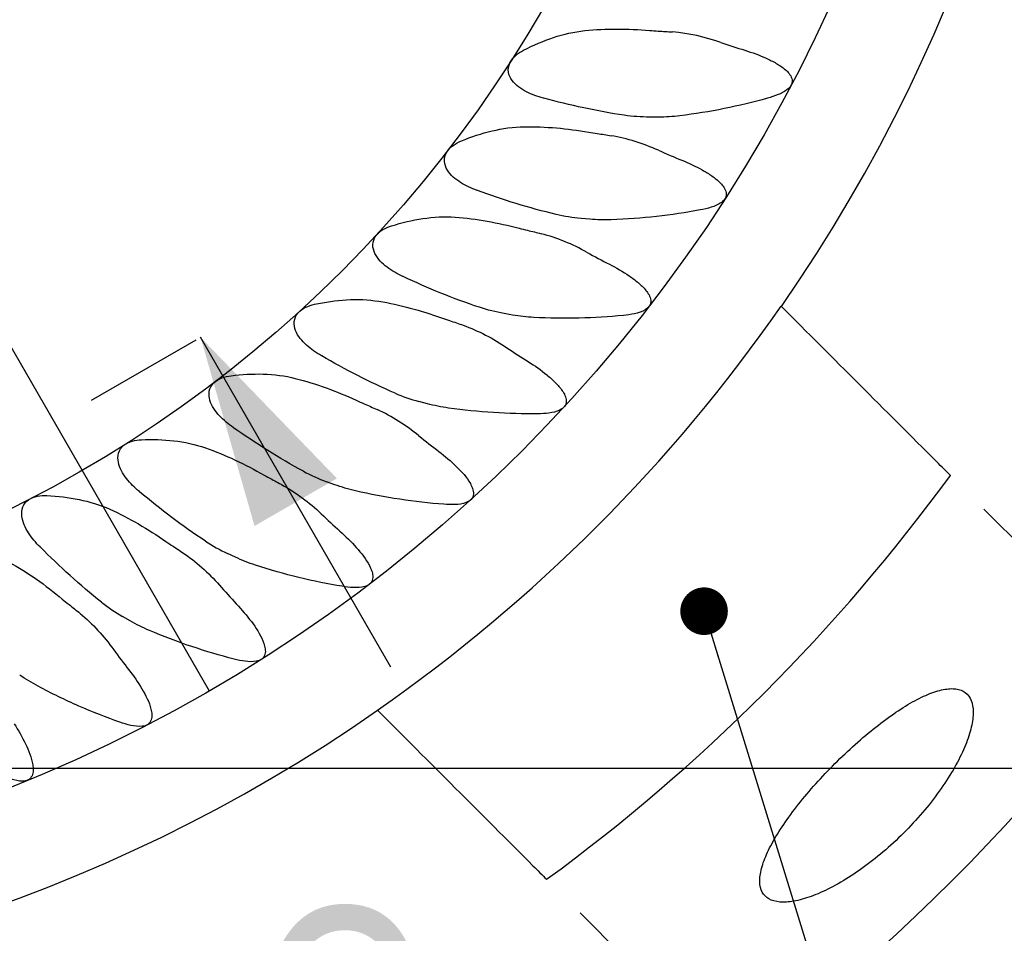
# Model space of a CAD drawing. Header units: millimetres. Extents: x 8 to 3888, y -9869 to 412.
# Tile 7 of 23: x 136 to 156, y 169 to 188. Entities that reach past the tile are written whole.
import ezdxf

# ---------------------------------------------------------------- set-up
doc = ezdxf.new("R2010")
doc.units = ezdxf.units.MM
doc.linetypes.add('CENTERX2', pattern=[20.32, 12.7, -2.54, 2.54, -2.54])
for name, color, linetype in [('CENTERLINE', 4, 'CENTERX2'), ('DIMENSIONS', 2, 'Continuous'), ('TEXT', 2, 'Continuous')]:
    doc.layers.add(name, color=color, linetype=linetype)
doc.layers.add('OUTLINE', color=7, linetype='Continuous', lineweight=25)
doc.styles.add('SLDTEXTSTYLE0', font='TXT', dxfattribs={"width": 0.75})
doc.dimstyles.new('SLDDIMSTYLE0', dxfattribs={"dimtxt": 3.5, "dimasz": 2, "dimexe": 0, "dimexo": 0.0625, "dimgap": 0.875, "dimtad": 1, "dimdec": 1, "dimrnd": 1e-09, "dimzin": 12, "dimdsep": 46, "dimtxsty": 'SLDTEXTSTYLE0', "dimblk1": 'NONE', "dimsah": 1, "dimcen": 0, "dimadec": 0, "dimazin": 3, "dimtfac": 1, "dimtdec": 1, "dimtmove": 0, "dimatfit": 3, "dimldrblk": 'NONE', "dimfxl": 0, "dimfrac": 2, "dimtolj": 1, "dimtzin": 12, "dimarcsym": 0})
doc.dimstyles.new('SLDDIMSTYLE1', dxfattribs={"dimtxt": 3.5, "dimasz": 2, "dimexe": 0, "dimexo": 0.0625, "dimgap": 0.875, "dimtad": 1, "dimrnd": 1e-09, "dimzin": 12, "dimdsep": 46, "dimtxsty": 'SLDTEXTSTYLE0', "dimsah": 1, "dimcen": 0.09, "dimadec": 0, "dimazin": 3, "dimtfac": 1, "dimtofl": 0, "dimtmove": 0, "dimatfit": 3, "dimfxl": 0, "dimfrac": 2, "dimtolj": 1, "dimtzin": 12, "dimarcsym": 0})
doc.dimstyles.new('SLDDIMSTYLE2', dxfattribs={"dimtxt": 3.5, "dimasz": 2, "dimexe": 0, "dimexo": 0.0625, "dimgap": 0.875, "dimtad": 1, "dimdec": 4, "dimzin": 12, "dimdsep": 46, "dimtxsty": 'SLDTEXTSTYLE0', "dimsah": 1, "dimcen": 0.09, "dimazin": 3, "dimtfac": 1, "dimtofl": 0, "dimtmove": 0, "dimatfit": 3, "dimfxl": 0, "dimfrac": 2, "dimtolj": 1, "dimtzin": 12, "dimarcsym": 0})
doc.dimstyles.new('SLDDIMSTYLE3', dxfattribs={"dimtxt": 3.5, "dimasz": 2, "dimexe": 0, "dimexo": 0.0625, "dimgap": 0.875, "dimtad": 1, "dimrnd": 1e-09, "dimzin": 12, "dimdsep": 46, "dimtxsty": 'SLDTEXTSTYLE0', "dimsah": 1, "dimcen": 0.09, "dimadec": 0, "dimazin": 3, "dimtfac": 1, "dimtmove": 0, "dimatfit": 0, "dimfxl": 0, "dimfrac": 2, "dimtolj": 1, "dimtzin": 12, "dimarcsym": 0})
doc.dimstyles.new('SLDDIMSTYLE5', dxfattribs={"dimtxt": 0.18, "dimasz": 1, "dimexe": 0, "dimexo": 0.0625, "dimgap": 0, "dimtad": 0, "dimtih": 1, "dimtoh": 1, "dimdec": 0, "dimrnd": 1e-09, "dimzin": 0, "dimdsep": 46, "dimtxsty": 'Standard', "dimblk1": 'DOT', "dimblk2": 'DOT', "dimsah": 1, "dimcen": 0.09, "dimadec": 0, "dimazin": 0, "dimtfac": 1, "dimtdec": 0, "dimtofl": 0, "dimtmove": 0, "dimatfit": 3, "dimldrblk": 'DOT', "dimfxl": 0, "dimfrac": 2, "dimtolj": 1, "dimtzin": 0, "dimarcsym": 0})

# ---------------------------------------------------------------- blocks, each defined once
blk = doc.blocks.new('_D_1')
at = {"layer": 'DIMENSIONS'}
for q in [(77.725, 281.754), (139.774, 174.281)]:
    blk.add_line((108.049, 229.232), q, dxfattribs=at)
blk.add_solid([(108.049, 229.232), (107.482, 231.214), (106.616, 230.714)], dxfattribs=at)
at = {"layer": 'DIMENSIONS', "char_height": 3.5, "attachment_point": 1, "rotation": 300, "style": 'SLDTEXTSTYLE0'}
for s, insert in [('%%c', (82.425, 282.634)), ('63,5', (85.051, 278.086))]:
    blk.add_mtext(s, dxfattribs=dict(at, insert=insert))
blk = doc.blocks.new('_None')
blk = doc.blocks.new('_D_2')
at = {"layer": 'DIMENSIONS'}
for p, q in [((199.912, 201.757), (210.803, 201.757)), ((208.803, 172.656), (208.803, 201.757)), ((124.912, 172.656), (210.803, 172.656))]:
    blk.add_line(p, q, dxfattribs=at)
for points in [[(208.803, 201.757), (208.303, 199.757), (209.303, 199.757)], [(208.803, 172.656), (209.303, 174.656), (208.303, 174.656)]]:
    blk.add_solid(points, dxfattribs=at)
at = {"layer": 'DIMENSIONS', "insert": (204.291, 182.681), "char_height": 3.5, "attachment_point": 1, "rotation": 90, "style": 'SLDTEXTSTYLE0'}
blk.add_mtext('29,1', dxfattribs=at)
blk = doc.blocks.new('_D_4')
at = {"layer": 'DIMENSIONS'}
blk.add_line((134.666, 154.085), (146.809, 133.053), dxfattribs=at)
blk.add_arc((123.912, 172.713), 43.795, 270, 300, dxfattribs=at)
for points in [[(145.809, 134.785), (143.814, 134.264), (144.295, 133.386)], [(123.912, 128.918), (125.922, 128.464), (125.9, 129.463)]]:
    blk.add_solid(points, dxfattribs=at)
at = {"layer": 'DIMENSIONS', "insert": (130.679, 133.857), "char_height": 3.5, "attachment_point": 1, "rotation": 15, "style": 'SLDTEXTSTYLE0'}
blk.add_mtext('30°', dxfattribs=at)
blk = doc.blocks.new('_D_5')
at = {"layer": 'DIMENSIONS'}
for p, q in [((156.054, 178.099), (189.569, 144.584)), ((147.569, 169.614), (181.084, 136.099)), ((188.155, 145.999), (190.983, 148.827)), ((179.67, 137.513), (188.155, 145.999)), ((179.67, 137.513), (176.841, 134.685))]:
    blk.add_line(p, q, dxfattribs=at)
for points in [[(188.155, 145.999), (189.923, 147.059), (189.215, 147.766)], [(179.67, 137.513), (177.902, 136.453), (178.609, 135.746)]]:
    blk.add_solid(points, dxfattribs=at)
at = {"layer": 'DIMENSIONS', "insert": (178.893, 143.118), "char_height": 3.5, "attachment_point": 1, "rotation": 45, "style": 'SLDTEXTSTYLE0'}
blk.add_mtext('12', dxfattribs=at)
blk = doc.blocks.new('_Dot')
at = {"color": 0, "linetype": 'ByBlock', "lineweight": -2}
blk.add_line((-0.5, 0), (-1, 0), dxfattribs=at)
at = {"color": 0, "linetype": 'ByBlock', "const_width": 0.5}
blk.add_lwpolyline([(-0.25, 0, 1), (0.25, 0, 1)], format="xyb", close=True, dxfattribs=at)

msp = doc.modelspace()

# ---------------------------------------------------------------- linework, layer by layer
at = {"layer": 'CENTERLINE'}
msp.add_line((106.50147, 162.60464), (141.32159, 182.70804), dxfattribs=at)
at = {"layer": 'CENTERLINE', "linetype": 'Continuous'}
msp.add_line((143.58953, 174.77983), (139.58953, 181.70804), dxfattribs=at)
at = {"layer": 'CENTERLINE'}
msp.add_solid([(139.58953, 181.70804), (140.72351, 177.74394), (142.45556, 178.74394)], dxfattribs=at)
at = {"layer": 'OUTLINE'}
for p, q in [((149.20931, 186.33462), (149.02745, 186.33462)), ((147.76894, 184.18846), (147.58776, 184.20431)), ((146.147, 182.176), (145.96789, 182.20758)), ((144.35583, 180.31256), (144.18016, 180.35963)), ((142.40907, 178.61232), (142.23817, 178.67453)), ((140.32153, 177.08823), (140.1567, 177.16509)), ((138.1091, 175.75187), (137.95159, 175.84281))]:
    msp.add_line(p, q, dxfattribs=at)
for radius in [44.5, 31.72583, 26.37716]:
    msp.add_circle((123.91153, 201.75653), radius, dxfattribs=at)
for radius, start, end in [(33.96882, 325.173677, 34.826323), (33.9621, 304.824287, 325.175713), (38.92189, 306.132214, 323.867786), (33.96882, 235.173677, 304.826323)]:
    msp.add_arc((123.91153, 201.75653), radius, start, end, dxfattribs=at)
for points in [[(146.37966, 187.73865), (146.78864, 187.94974), (147.21319, 188.10308), (147.66683, 188.15037)], [(147.66683, 188.15037), (148.11511, 188.1971), (148.5679, 188.19235), (149.02745, 188.1543)], [(149.02745, 188.1543), (149.08795, 188.1493), (149.1486, 188.14527), (149.20932, 188.14221)], [(149.20932, 188.14221), (149.30863, 188.13719), (149.40783, 188.13056), (149.50693, 188.1225)], [(150.52179, 187.90352), (150.19107, 188.01766), (149.85346, 188.09432), (149.50693, 188.1225)], [(150.52179, 187.90352), (150.68946, 187.84566), (150.85851, 187.79074), (151.02701, 187.73865)], [(146.80429, 186.7306), (146.80172, 186.73128), (146.79915, 186.73198), (146.79658, 186.73267)], [(151.50426, 186.7306), (150.90672, 186.56277), (150.29277, 186.44026), (149.661, 186.36249)], [(149.02745, 186.33462), (148.85078, 186.33462), (148.67217, 186.34767), (148.49539, 186.37326)], [(149.661, 186.36249), (149.5121, 186.34416), (149.36159, 186.33462), (149.20932, 186.33462)], [(146.39058, 186.13174), (146.84132, 186.13922), (147.29198, 186.095), (147.74636, 186.01707)], [(147.74636, 186.01707), (147.8062, 186.00681), (147.86626, 185.99751), (147.92648, 185.98917)], [(147.92648, 185.98917), (148.02499, 185.97551), (148.12323, 185.96027), (148.22125, 185.9436)], [(149.21316, 185.637), (149.37589, 185.56441), (149.53937, 185.49506), (149.70209, 185.42872)], [(145.40758, 184.79254), (145.40508, 184.79345), (145.40258, 184.79436), (145.40007, 184.79528)], [(144.94325, 184.23201), (145.39303, 184.20018), (145.83811, 184.11683), (146.28388, 183.99962)], [(147.58776, 184.20431), (147.41177, 184.21971), (147.23502, 184.24826), (147.0611, 184.28917)], [(148.22134, 184.17686), (148.07138, 184.17157), (147.91894, 184.17534), (147.76894, 184.18846)], [(146.28388, 183.99962), (146.3426, 183.98418), (146.4016, 183.96969), (146.46088, 183.95612)], [(146.46088, 183.95612), (146.55782, 183.93393), (146.65437, 183.91019), (146.75055, 183.88504)], [(147.71197, 183.49316), (147.86835, 183.40633), (148.02495, 183.32313), (148.18088, 183.24306)], [(143.84727, 182.98359), (143.84486, 182.98471), (143.84245, 182.98584), (143.84003, 182.98697)], [(143.33585, 182.46567), (143.78125, 182.39473), (144.21737, 182.27289), (144.65113, 182.11731)], [(145.96789, 182.20758), (145.79389, 182.23826), (145.6205, 182.28205), (145.45063, 182.33802)], [(151.79609, 182.35725), (151.79456, 182.35879), (151.79295, 182.3604), (151.79126, 182.36208)], [(151.79609, 182.35725), (152.88445, 181.26889), (153.97255, 180.1808), (155.06046, 179.09288)], [(144.65113, 182.11731), (144.70828, 182.09681), (144.76579, 182.07724), (144.82367, 182.05855)], [(146.59666, 182.12501), (146.44589, 182.13287), (146.29451, 182.14999), (146.147, 182.176)], [(144.82367, 182.05855), (144.91831, 182.028), (145.01241, 181.99593), (145.10604, 181.96249)], [(146.02964, 181.48831), (146.17796, 181.38812), (146.32653, 181.2917), (146.47497, 181.19829)], [(142.13524, 181.31751), (142.13294, 181.31884), (142.13063, 181.32017), (142.12832, 181.32151)], [(141.58063, 180.84613), (142.01825, 180.73662), (142.44209, 180.57722), (142.86053, 180.38447)], [(143.67623, 180.53466), (143.84017, 180.46428), (144.00808, 180.40574), (144.18016, 180.35963)], [(142.86053, 180.38447), (142.91568, 180.35907), (142.97127, 180.33456), (143.0273, 180.3109)], [(143.0273, 180.3109), (143.11892, 180.27221), (143.20987, 180.23206), (143.30023, 180.19059)], [(144.79934, 180.22258), (144.64862, 180.24371), (144.50079, 180.27372), (144.35583, 180.31256)], [(144.17898, 179.63772), (143.90762, 179.85778), (143.61669, 180.04537), (143.30023, 180.19059)], [(140.28452, 179.80698), (140.28234, 179.80851), (140.28015, 179.81004), (140.27797, 179.81157)], [(144.17898, 179.63772), (144.31797, 179.52501), (144.45757, 179.41601), (144.59734, 179.30999)], [(139.69093, 179.38574), (140.11746, 179.23847), (140.52579, 179.04271), (140.92573, 178.81428)], [(155.34712, 178.80622), (155.2571, 178.89624), (155.16157, 178.99178), (155.06046, 179.09288)], [(140.92573, 178.81428), (140.97845, 178.78417), (141.03169, 178.75491), (141.08545, 178.72646)], [(141.75141, 178.89281), (141.90818, 178.80862), (142.07032, 178.73562), (142.23817, 178.67453)], [(141.08545, 178.72646), (141.17335, 178.67993), (141.26045, 178.632), (141.34685, 178.58282)], [(141.34685, 178.58282), (141.64587, 178.41261), (141.92561, 178.19574), (142.17408, 177.95546)], [(142.84304, 178.48403), (142.69507, 178.51814), (142.55041, 178.56088), (142.40907, 178.61232)], [(136.36056, 178.38262), (136.81967, 178.36098), (137.26394, 178.28178), (137.68114, 178.0956)], [(138.30918, 178.46351), (138.30714, 178.46522), (138.3051, 178.46693), (138.30307, 178.46865)], [(137.68114, 178.0956), (138.09334, 177.91166), (138.48303, 177.68103), (138.86144, 177.4187)], [(142.17408, 177.95546), (142.30268, 177.83109), (142.43226, 177.71034), (142.56228, 177.59252)], [(138.86144, 177.4187), (138.91132, 177.38411), (138.96182, 177.35032), (139.01289, 177.31729)], [(139.69082, 177.42496), (139.83973, 177.32739), (139.9949, 177.24054), (140.1567, 177.16509)], [(136.22428, 177.29731), (136.22239, 177.29919), (136.22051, 177.30107), (136.21863, 177.30296)], [(139.01289, 177.31729), (139.0964, 177.26328), (139.179, 177.20794), (139.26078, 177.15142)], [(139.26078, 177.15142), (139.54384, 176.95578), (139.80366, 176.7153), (140.03018, 176.45434)], [(135.56656, 176.98554), (135.96128, 176.7663), (136.32938, 176.50256), (136.68337, 176.20834)], [(140.74267, 176.9226), (140.59852, 176.96939), (140.45811, 177.02454), (140.32153, 177.08823)], [(140.03018, 176.45434), (140.14744, 176.31926), (140.26599, 176.18767), (140.38528, 176.05895)], [(136.68337, 176.20834), (136.73005, 176.16954), (136.77741, 176.13147), (136.82541, 176.09411)], [(136.82541, 176.09411), (136.90389, 176.03303), (136.98136, 175.9707), (137.0579, 175.90727)], [(137.51014, 176.14229), (137.65012, 176.032), (137.79714, 175.93198), (137.9516, 175.84281)], [(138.5142, 175.55017), (138.37485, 175.60927), (138.23977, 175.67643), (138.1091, 175.75187)], [(137.76361, 175.14579), (137.86864, 175.00103), (137.97527, 174.85961), (138.0829, 174.72095)], [(136.1746, 174.37718), (136.04103, 174.44815), (135.91231, 174.52681), (135.78862, 174.61343)], [(143.30598, 173.8768), (143.30767, 173.87511), (143.30928, 173.8735), (143.31081, 173.87197)], [(146.57518, 170.6076), (145.48725, 171.69553), (144.39915, 172.78363), (143.31081, 173.87197)], [(146.57518, 170.6076), (146.67661, 170.50617), (146.7721, 170.41068), (146.86184, 170.32094)]]:
    msp.add_open_spline(points, degree=3, dxfattribs=at)
for points, knots in [([(146.79658, 186.73267), (146.67248, 186.76613), (146.55194, 186.80814), (146.32431, 186.92429), (146.21401, 186.99955), (146.10005, 187.1544), (146.07075, 187.21446), (146.05079, 187.34542), (146.06196, 187.41343), (146.11952, 187.53391), (146.16379, 187.58569), (146.26488, 187.67299), (146.32074, 187.70824), (146.37966, 187.73865)], [0, 0, 0, 0, 0.25, 0.25, 0.5, 0.5, 0.625, 0.625, 0.75, 0.75, 0.875, 0.875, 1, 1, 1, 1]), ([(151.02701, 187.73865), (151.1832, 187.69036), (151.33414, 187.63567), (151.5501, 187.53823), (151.62033, 187.50317), (151.75583, 187.42458), (151.82128, 187.38127), (151.9088, 187.30514), (151.93627, 187.27779), (151.98363, 187.21715), (152.00411, 187.18344), (152.02586, 187.10685), (152.0249, 187.06437), (151.9933, 186.98705), (151.96563, 186.95469), (151.87424, 186.87393), (151.80161, 186.83776), (151.65607, 186.77657), (151.58069, 186.75206), (151.50426, 186.7306)], [0, 0, 0, 0, 0.25, 0.25, 0.375, 0.375, 0.5, 0.5, 0.5625, 0.5625, 0.625, 0.625, 0.6875, 0.6875, 0.75, 0.75, 0.875, 0.875, 1, 1, 1, 1]), ([(148.49539, 186.37326), (148.20749, 186.41492), (147.92287, 186.46765), (147.35912, 186.58858), (147.0788, 186.65714), (146.80429, 186.7306)], [0, 0, 0, 0, 0.5, 0.5, 1, 1, 1, 1]), ([(145.07242, 185.83376), (145.28217, 185.91979), (145.49605, 185.9919), (145.93576, 186.09617), (146.16341, 186.12796), (146.39058, 186.13174)], [0, 0, 0, 0, 0.5, 0.5, 1, 1, 1, 1]), ([(145.40007, 184.79528), (145.27931, 184.83944), (145.16284, 184.89183), (144.94611, 185.02747), (144.84276, 185.11212), (144.74279, 185.27646), (144.71889, 185.3389), (144.71059, 185.4712), (144.72776, 185.53797), (144.79581, 185.65293), (144.84453, 185.70064), (144.95291, 185.77868), (145.01144, 185.80875), (145.07242, 185.83376)], [0, 0, 0, 0, 0.25, 0.25, 0.5, 0.5, 0.625, 0.625, 0.75, 0.75, 0.875, 0.875, 1, 1, 1, 1]), ([(149.21316, 185.637), (149.0548, 185.70764), (148.89055, 185.7706), (148.5587, 185.87404), (148.39095, 185.91474), (148.22125, 185.9436)], [0, 0, 0, 0, 0.5, 0.5, 1, 1, 1, 1]), ([(149.70209, 185.42872), (149.85118, 185.36794), (149.99602, 185.30092), (150.20393, 185.18456), (150.27193, 185.14288), (150.39995, 185.05295), (150.46056, 185.00488), (150.54142, 184.92152), (150.56645, 184.89199), (150.60862, 184.82769), (150.62637, 184.79229), (150.64205, 184.71415), (150.63778, 184.67164), (150.6005, 184.59744), (150.56993, 184.56693), (150.47161, 184.49377), (150.39564, 184.4639), (150.24485, 184.41545), (150.16779, 184.39765), (150.08966, 184.38291)], [0, 0, 0, 0, 0.25, 0.25, 0.375, 0.375, 0.5, 0.5, 0.5625, 0.5625, 0.625, 0.625, 0.6875, 0.6875, 0.75, 0.75, 0.875, 0.875, 1, 1, 1, 1]), ([(147.0611, 184.28917), (146.77813, 184.35572), (146.49925, 184.43303), (145.94807, 184.60265), (145.67457, 184.69546), (145.40758, 184.79254)], [0, 0, 0, 0, 0.5, 0.5, 1, 1, 1, 1]), ([(150.08966, 184.38291), (149.79057, 184.32646), (149.48521, 184.28029), (148.86059, 184.21105), (148.54024, 184.18809), (148.22134, 184.17686)], [0, 0, 0, 0, 0.5, 0.5, 1, 1, 1, 1]), ([(143.60414, 184.05006), (143.81899, 184.11698), (144.03773, 184.17027), (144.48687, 184.23627), (144.71654, 184.24806), (144.94325, 184.23201)], [0, 0, 0, 0, 0.5, 0.5, 1, 1, 1, 1]), ([(143.84003, 182.98697), (143.72358, 183.04149), (143.61212, 183.10383), (143.40804, 183.25784), (143.31245, 183.35118), (143.22719, 183.52361), (143.20882, 183.58789), (143.21208, 183.72042), (143.23501, 183.78543), (143.31282, 183.89403), (143.36551, 183.9373), (143.48028, 184.0056), (143.54121, 184.03046), (143.60414, 184.05006)], [0, 0, 0, 0, 0.25, 0.25, 0.5, 0.5, 0.625, 0.625, 0.75, 0.75, 0.875, 0.875, 1, 1, 1, 1]), ([(147.71197, 183.49316), (147.56036, 183.57733), (147.40222, 183.65437), (147.08065, 183.78634), (146.9171, 183.8415), (146.75055, 183.88504)], [0, 0, 0, 0, 0.5, 0.5, 1, 1, 1, 1]), ([(148.18088, 183.24306), (148.3241, 183.16952), (148.46474, 183.08881), (148.66176, 182.95449), (148.72489, 182.90766), (148.844, 182.80727), (148.90075, 182.75344), (148.97358, 182.66358), (148.99572, 182.63224), (149.0322, 182.56392), (149.04656, 182.52682), (149.05485, 182.44881), (149.04669, 182.40632), (149.00264, 182.33581), (148.96991, 182.30856), (148.86467, 182.24399), (148.78773, 182.22144), (148.63233, 182.18615), (148.55428, 182.17526), (148.47584, 182.16745)], [0, 0, 0, 0, 0.25, 0.25, 0.375, 0.375, 0.5, 0.5, 0.5625, 0.5625, 0.625, 0.625, 0.6875, 0.6875, 0.75, 0.75, 0.875, 0.875, 1, 1, 1, 1]), ([(145.45063, 182.33802), (145.17473, 182.42892), (144.9037, 182.5302), (144.36927, 182.74726), (144.10471, 182.86364), (143.84727, 182.98359)], [0, 0, 0, 0, 0.5, 0.5, 1, 1, 1, 1]), ([(141.98598, 182.40111), (142.20919, 182.44978), (142.4332, 182.48357), (142.88357, 182.50959), (143.11189, 182.50133), (143.33585, 182.46567)], [0, 0, 0, 0, 0.5, 0.5, 1, 1, 1, 1]), ([(142.12832, 181.32151), (142.01707, 181.38597), (141.91146, 181.45779), (141.72158, 181.629), (141.6345, 181.73031), (141.56458, 181.90952), (141.55188, 181.97516), (141.56669, 182.1069), (141.5952, 182.16966), (141.68217, 182.27107), (141.73844, 182.30958), (141.85872, 182.36762), (141.92158, 182.38707), (141.98598, 182.40111)], [0, 0, 0, 0, 0.25, 0.25, 0.5, 0.5, 0.625, 0.625, 0.75, 0.75, 0.875, 0.875, 1, 1, 1, 1]), ([(148.47584, 182.16745), (148.173, 182.13728), (147.86133, 182.11769), (147.22994, 182.10334), (146.91366, 182.1085), (146.59666, 182.12501)], [0, 0, 0, 0, 0.5, 0.5, 1, 1, 1, 1]), ([(145.10604, 181.96249), (145.26887, 181.90435), (145.4271, 181.835), (145.73517, 181.67586), (145.88579, 181.58549), (146.02964, 181.48831)], [0, 0, 0, 0, 0.5, 0.5, 1, 1, 1, 1]), ([(143.67623, 180.53466), (143.40949, 180.64918), (143.14836, 180.77366), (142.63473, 181.03655), (142.38118, 181.17563), (142.13524, 181.31751)], [0, 0, 0, 0, 0.5, 0.5, 1, 1, 1, 1]), ([(146.47497, 181.19829), (146.61167, 181.11228), (146.7451, 181.01926), (146.92874, 180.86901), (146.98746, 180.81697), (147.09764, 180.70632), (147.14937, 180.64776), (147.21355, 180.55288), (147.23282, 180.52), (147.26338, 180.44898), (147.27471, 180.41086), (147.27657, 180.33153), (147.26484, 180.28989), (147.21503, 180.2233), (147.18, 180.19886), (147.06939, 180.14348), (146.99058, 180.12769), (146.83274, 180.10608), (146.75399, 180.10202), (146.67506, 180.10107)], [0, 0, 0, 0, 0.25, 0.25, 0.375, 0.375, 0.5, 0.5, 0.5625, 0.5625, 0.625, 0.625, 0.6875, 0.6875, 0.75, 0.75, 0.875, 0.875, 1, 1, 1, 1]), ([(140.27797, 179.81157), (140.17276, 179.88549), (140.07381, 179.96624), (139.89958, 180.15334), (139.82165, 180.26186), (139.76763, 180.44648), (139.7607, 180.51297), (139.78692, 180.64292), (139.8208, 180.70297), (139.91628, 180.7964), (139.97569, 180.82987), (140.10057, 180.8772), (140.16489, 180.8911), (140.23027, 180.89948)], [0, 0, 0, 0, 0.25, 0.25, 0.5, 0.5, 0.625, 0.625, 0.75, 0.75, 0.875, 0.875, 1, 1, 1, 1]), ([(140.23027, 180.89948), (140.45644, 180.92845), (140.68235, 180.94263), (141.13359, 180.92934), (141.36072, 180.90116), (141.58063, 180.84613)], [0, 0, 0, 0, 0.5, 0.5, 1, 1, 1, 1]), ([(146.67506, 180.10107), (146.37084, 180.09741), (146.05933, 180.10502), (145.4285, 180.14577), (145.11371, 180.1785), (144.79934, 180.22258)], [0, 0, 0, 0, 0.5, 0.5, 1, 1, 1, 1]), ([(141.75141, 178.89281), (141.49584, 179.03004), (141.24659, 179.17678), (140.75765, 179.48354), (140.51708, 179.64426), (140.28452, 179.80698)], [0, 0, 0, 0, 0.5, 0.5, 1, 1, 1, 1]), ([(138.30307, 178.46865), (138.20469, 178.55145), (138.11316, 178.64052), (137.9559, 178.8421), (137.88773, 178.957), (137.85, 179.14562), (137.84889, 179.21246), (137.88634, 179.33963), (137.92532, 179.3965), (138.02858, 179.48125), (138.09068, 179.50941), (138.21921, 179.54568), (138.2845, 179.55392), (138.35036, 179.55657)], [0, 0, 0, 0, 0.25, 0.25, 0.5, 0.5, 0.625, 0.625, 0.75, 0.75, 0.875, 0.875, 1, 1, 1, 1]), ([(138.35036, 179.55657), (138.57862, 179.56574), (138.8051, 179.56012), (139.25315, 179.50753), (139.47657, 179.45975), (139.69093, 179.38574)], [0, 0, 0, 0, 0.5, 0.5, 1, 1, 1, 1]), ([(144.59734, 179.30999), (144.72689, 179.21173), (144.8512, 179.10781), (145.07806, 178.88637), (145.18477, 178.76902), (145.27787, 178.60066), (145.29432, 178.56549), (145.31792, 178.49267), (145.32561, 178.45389), (145.31989, 178.37488), (145.30412, 178.33467), (145.2484, 178.27338), (145.21101, 178.25213), (145.09675, 178.20737), (145.01583, 178.19837), (144.85802, 178.1908), (144.77955, 178.19358), (144.70104, 178.1995)], [0, 0, 0, 0, 0.25, 0.25, 0.5, 0.5, 0.5625, 0.5625, 0.625, 0.625, 0.6875, 0.6875, 0.75, 0.75, 0.875, 0.875, 1, 1, 1, 1]), ([(136.21863, 177.30296), (136.12785, 177.39402), (136.04443, 177.49073), (135.90533, 177.70525), (135.84743, 177.82565), (135.82629, 178.01685), (135.83101, 178.08353), (135.8794, 178.20695), (135.92318, 178.2602), (136.03344, 178.33564), (136.09776, 178.35828), (136.22896, 178.38321), (136.29472, 178.38573), (136.36056, 178.38262)], [0, 0, 0, 0, 0.25, 0.25, 0.5, 0.5, 0.625, 0.625, 0.75, 0.75, 0.875, 0.875, 1, 1, 1, 1]), ([(139.69082, 177.42496), (139.44835, 177.58384), (139.21285, 177.75172), (138.7523, 178.10008), (138.5266, 178.28119), (138.30918, 178.46351)], [0, 0, 0, 0, 0.5, 0.5, 1, 1, 1, 1]), ([(144.70104, 178.1995), (144.39773, 178.22237), (144.0888, 178.257), (143.46331, 178.35263), (143.15241, 178.41271), (142.84304, 178.48403)], [0, 0, 0, 0, 0.5, 0.5, 1, 1, 1, 1]), ([(142.56228, 177.59252), (142.68348, 177.48271), (142.79754, 177.36903), (143.00482, 177.12792), (143.10103, 177.0016), (143.17905, 176.82491), (143.19225, 176.7885), (143.20918, 176.71349), (143.21318, 176.67443), (143.20003, 176.59655), (143.18051, 176.55813), (143.11936, 176.50244), (143.08063, 176.48488), (142.96262, 176.45044), (142.88263, 176.44864), (142.72421, 176.45487), (142.64632, 176.46451), (142.5688, 176.47722)], [0, 0, 0, 0, 0.25, 0.25, 0.5, 0.5, 0.5625, 0.5625, 0.625, 0.625, 0.6875, 0.6875, 0.75, 0.75, 0.875, 0.875, 1, 1, 1, 1]), ([(137.51014, 176.14229), (137.28259, 176.32158), (137.06262, 176.50932), (136.63394, 176.89672), (136.4249, 177.09681), (136.22428, 177.29731)], [0, 0, 0, 0, 0.5, 0.5, 1, 1, 1, 1]), ([(142.5688, 176.47722), (142.26869, 176.52643), (141.96472, 176.58767), (141.34934, 176.73757), (141.04468, 176.82457), (140.74267, 176.9226)], [0, 0, 0, 0, 0.5, 0.5, 1, 1, 1, 1]), ([(137.0579, 175.90727), (137.19087, 175.79707), (137.316, 175.67767), (137.55179, 175.4219), (137.66208, 175.28575), (137.76361, 175.14579)], [0, 0, 0, 0, 0.5, 0.5, 1, 1, 1, 1]), ([(140.38528, 176.05895), (140.4962, 175.93925), (140.59991, 175.81614), (140.78572, 175.55745), (140.87078, 175.42237), (140.9327, 175.24081), (140.9427, 175.20342), (140.9531, 175.127), (140.95368, 175.0877), (140.93386, 175.01134), (140.91119, 174.97479), (140.8452, 174.92442), (140.80491, 174.91033), (140.68552, 174.88648), (140.60456, 174.89155), (140.44831, 174.91138), (140.37128, 174.92775), (140.29456, 174.94732)], [0, 0, 0, 0, 0.25, 0.25, 0.5, 0.5, 0.5625, 0.5625, 0.625, 0.625, 0.6875, 0.6875, 0.75, 0.75, 0.875, 0.875, 1, 1, 1, 1]), ([(140.29456, 174.94732), (139.99992, 175.02249), (139.70279, 175.10989), (139.10308, 175.31274), (138.80656, 175.42618), (138.5142, 175.55017)], [0, 0, 0, 0, 0.5, 0.5, 1, 1, 1, 1]), ([(138.0829, 174.72095), (138.18265, 174.59245), (138.27511, 174.46103), (138.43772, 174.18721), (138.51047, 174.04545), (138.55651, 173.86027), (138.56327, 173.82279), (138.56744, 173.74562), (138.56487, 173.70612), (138.53908, 173.63121), (138.51389, 173.5966), (138.44396, 173.55129), (138.40279, 173.54051), (138.28063, 173.52656), (138.20134, 173.53855), (138.04551, 173.57225), (137.97002, 173.5954), (137.89565, 173.62147)], [0, 0, 0, 0, 0.25, 0.25, 0.5, 0.5, 0.5625, 0.5625, 0.625, 0.625, 0.6875, 0.6875, 0.75, 0.75, 0.875, 0.875, 1, 1, 1, 1]), ([(137.89565, 173.62147), (137.60868, 173.72202), (137.32045, 173.83493), (136.7413, 174.08899), (136.45508, 174.22816), (136.1746, 174.37718)], [0, 0, 0, 0, 0.5, 0.5, 1, 1, 1, 1]), ([(155.26731, 172.39567), (155.36485, 172.54548), (155.44965, 172.69094), (155.59526, 172.9731), (155.65653, 173.11121), (155.75117, 173.36985), (155.78472, 173.49009), (155.82498, 173.71211), (155.83136, 173.81422), (155.8165, 173.99051), (155.79563, 174.06599), (155.72659, 174.19076), (155.6787, 174.23889), (155.55943, 174.30486), (155.4872, 174.32325), (155.31982, 174.3293), (155.22635, 174.31712), (155.02001, 174.26352), (154.90577, 174.22135), (154.66536, 174.11053), (154.53887, 174.04206), (154.27271, 173.87938), (154.13314, 173.78498), (153.85228, 173.57875), (153.70951, 173.46607), (153.41871, 173.22115), (153.27505, 173.0926), (152.99231, 172.82523), (152.85155, 172.68466), (152.58197, 172.40018), (152.45381, 172.25715), (152.21076, 171.96933), (152.09531, 171.82356), (151.88807, 171.54209), (151.79495, 171.40494), (151.63067, 171.13747), (151.56082, 171.009), (151.44944, 170.76898), (151.40702, 170.65562), (151.35173, 170.44658), (151.33923, 170.35289), (151.34402, 170.18618), (151.36181, 170.1126), (151.42698, 169.99194), (151.47401, 169.94426), (151.59702, 169.87431), (151.67339, 169.85244), (151.84865, 169.83664), (151.94815, 169.84221), (152.1714, 169.88165), (152.2921, 169.91506), (152.54856, 170.00812), (152.68614, 170.06864), (152.96992, 170.21433), (153.11499, 170.29869), (153.41102, 170.49061), (153.56316, 170.59925), (153.86046, 170.83161), (154.00701, 170.95606), (154.29564, 171.22203), (154.43605, 171.36224), (154.83278, 171.79091), (155.07223, 172.09605), (155.26731, 172.39567)], [0, 0, 0, 0, 0.03125, 0.03125, 0.0625, 0.0625, 0.09375, 0.09375, 0.125, 0.125, 0.15625, 0.15625, 0.1875, 0.1875, 0.21875, 0.21875, 0.25, 0.25, 0.28125, 0.28125, 0.3125, 0.3125, 0.34375, 0.34375, 0.375, 0.375, 0.40625, 0.40625, 0.4375, 0.4375, 0.46875, 0.46875, 0.5, 0.5, 0.53125, 0.53125, 0.5625, 0.5625, 0.59375, 0.59375, 0.625, 0.625, 0.65625, 0.65625, 0.6875, 0.6875, 0.71875, 0.71875, 0.75, 0.75, 0.78125, 0.78125, 0.8125, 0.8125, 0.84375, 0.84375, 0.875, 0.875, 0.90625, 0.90625, 0.9375, 0.9375, 1, 1, 1, 1]), ([(135.67267, 173.58872), (135.76091, 173.45189), (135.84173, 173.31266), (135.94558, 173.09672), (135.977, 173.02409), (136.03001, 172.87675), (136.05202, 172.80176), (136.06969, 172.68801), (136.07306, 172.64948), (136.07004, 172.57241), (136.06376, 172.53354), (136.03111, 172.46196), (136.00232, 172.42973), (135.92877, 172.39163), (135.88654, 172.38468), (135.76469, 172.38192), (135.68578, 172.401), (135.53528, 172.44771), (135.46235, 172.47718), (135.3903, 172.50973)], [0, 0, 0, 0, 0.25, 0.25, 0.375, 0.375, 0.5, 0.5, 0.5625, 0.5625, 0.625, 0.625, 0.6875, 0.6875, 0.75, 0.75, 0.875, 0.875, 1, 1, 1, 1])]:
    msp.add_open_spline(points, degree=3, knots=knots, dxfattribs=at)

# ---------------------------------------------------------------- texts
at = {"layer": 'CENTERLINE', "insert": (140.68963, 169.73011), "char_height": 5, "attachment_point": 1, "style": 'SLDTEXTSTYLE0'}
msp.add_mtext('C', dxfattribs=at)

# ---------------------------------------------------------------- dimensions: what is measured, and where the dimension line sits
at = {"layer": 'DIMENSIONS'}
dim = msp.add_diameter_dim_2p(p1=(139.77444, 174.28116), p2=(108.04861, 229.23191), dimstyle='SLDDIMSTYLE0', dxfattribs=at)
dim.commit()
dim.dimension.update_dxf_attribs({"geometry": '_D_1', "text_midpoint": (82.05023, 274.26246), "dimtype": 163})
dim = msp.add_angular_dim_2l(base=(135.24648, 130.41011), line1=((123.91153, 118.38715), (123.91153, 279.77333)), line2=((134.16609, 154.95128), (116.88633, 184.88071)), dimstyle='SLDDIMSTYLE2', dxfattribs=at)
dim.commit()
dim.dimension.update_dxf_attribs({"geometry": '_D_4', "text_midpoint": (135.24648, 130.41011), "dimtype": 162})
for base, p1, p2, angle, dimstyle, picture, middle in [((208.80302, 201.75653), (123.91153, 172.65634), (198.91153, 201.75653), 90, 'SLDDIMSTYLE1', '_D_2', (208.80302, 187.20643)), ((188.15479, 145.99855), (146.86184, 170.32094), (155.34712, 178.80622), 45, 'SLDDIMSTYLE3', '_D_5', (183.91215, 141.75591))]:
    dim = msp.add_linear_dim(base=base, p1=p1, p2=p2, angle=angle, dimstyle=dimstyle, dxfattribs=at)
    dim.commit()
    dim.dimension.update_dxf_attribs({"geometry": picture, "text_midpoint": middle, "dimtype": 160})

# ---------------------------------------------------------------- leaders
at = {"layer": 'TEXT'}
msp.add_leader([(150.17137, 175.95421), (167.66221, 119.21635)], dimstyle='SLDDIMSTYLE5', dxfattribs=at)

doc.saveas('drawing.dxf')
